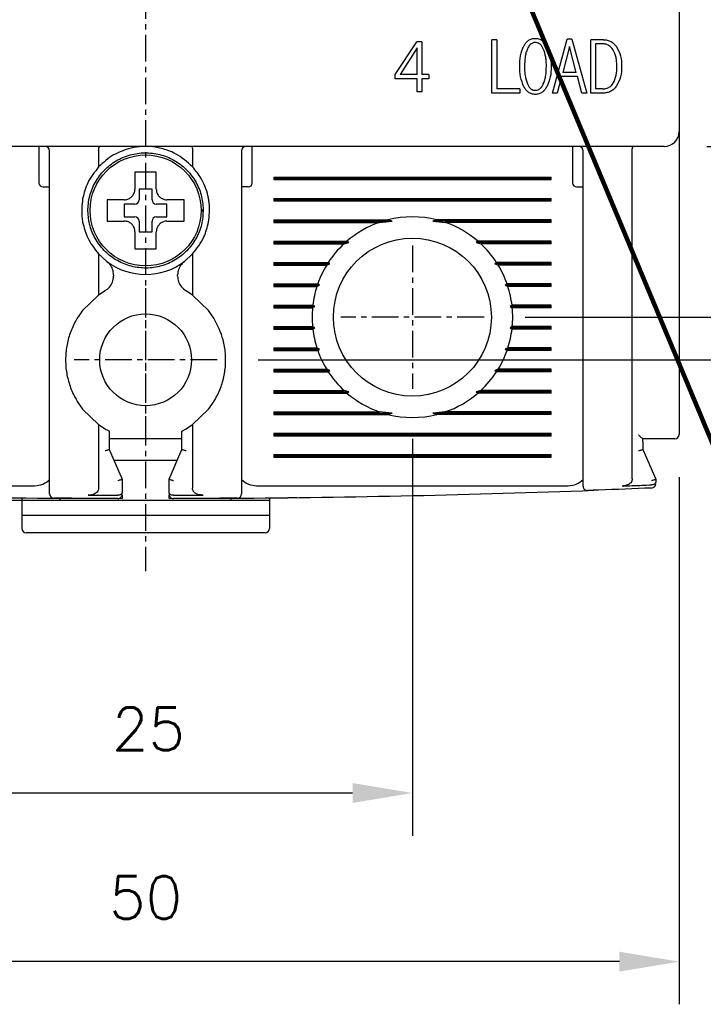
# Model space of a CAD drawing. Extents: x -417 to 993, y -1918 to 617.
# Tile 4 of 25: x 357 to 389, y 411 to 457. Entities that reach past the tile are written whole.
import ezdxf

# ---------------------------------------------------------------- set-up
doc = ezdxf.new("R2010")
doc.units = 0
doc.header["$MEASUREMENT"] = 0
doc.linetypes.add('CENTER', pattern=[2, 1.25, -0.25, 0.25, -0.25])
doc.layers.get('0').update_dxf_attribs({"linetype": 'CONTINUOUS'})
doc.layers.add('cen', color=1, linetype='CENTER')
doc.layers.add('di', color=3, linetype='CONTINUOUS')
doc.styles.add('KIM', font='ROMANS.shx', dxfattribs={"height": 5, "bigfont": 'GSG1.shx'})
doc.styles.get("Standard").update_dxf_attribs({"font": 'romans.shx', "height": 2, "bigfont": 'hgs.shx'})
doc.dimstyles.get("Standard").update_dxf_attribs({"dimscale": 0, "dimtxt": 2, "dimasz": 2, "dimexe": 0.5, "dimexo": 0.5, "dimgap": 1, "dimtad": 1, "dimdsep": 46, "dimtxsty": 'Standard', "dimcen": 0, "dimclrd": 3, "dimclre": 3, "dimclrt": 3, "dimadec": 0, "dimazin": 2, "dimtp": 0.1, "dimtm": 0.1, "dimtfac": 1, "dimtmove": 0, "dimatfit": 3, "dimfxl": 0, "dimtolj": 1, "dimarcsym": 0})
doc.dimstyles.new('STANDARD$0', dxfattribs={"dimtxt": 5, "dimasz": 5, "dimexe": 1, "dimexo": 2, "dimgap": 2, "dimtad": 1, "dimdec": 4, "dimzin": 12, "dimdsep": 46, "dimtxsty": 'KIM', "dimcen": -1, "dimdle": 0.1, "dimadec": 0, "dimazin": 0, "dimtfac": 1, "dimtdec": 4, "dimtmove": 0, "dimatfit": 3, "dimfxl": 0, "dimtolj": 1, "dimtzin": 0, "dimarcsym": 0})

# ---------------------------------------------------------------- blocks, each defined once
blk = doc.blocks.new('*D1045')
at = {"layer": 'di'}
for p, q in [((338.166, 435.494), (338.166, 410.694)), ((388.166, 435.394), (388.166, 410.694)), ((385.366, 412.694), (340.966, 412.694))]:
    blk.add_line(p, q, dxfattribs=at)
for points in [[(340.966, 413.161), (340.966, 412.227), (338.166, 412.694)], [(385.366, 413.161), (385.366, 412.227), (388.166, 412.694)]]:
    blk.add_solid(points, dxfattribs=at)
at = {"layer": 'di', "insert": (363.166, 415.694), "char_height": 2, "attachment_point": 5}
blk.add_mtext('\\A1;50', dxfattribs=at)
blk = doc.blocks.new('*D1046')
at = {"layer": 'di'}
for p, q in [((350.666, 437.194), (350.666, 418.596)), ((375.666, 437.194), (375.666, 418.596)), ((353.466, 420.596), (372.866, 420.596))]:
    blk.add_line(p, q, dxfattribs=at)
for points in [[(353.466, 421.063), (353.466, 420.129), (350.666, 420.596)], [(372.866, 421.063), (372.866, 420.129), (375.666, 420.596)]]:
    blk.add_solid(points, dxfattribs=at)
at = {"layer": 'di', "insert": (363.301, 423.596), "char_height": 2, "attachment_point": 5}
blk.add_mtext('\\A1;25', dxfattribs=at)
blk = doc.blocks.new('*D1047')
at = {"layer": 'di'}
for p, q in [((336.966, 532.894), (327.204, 532.894)), ((329.204, 530.094), (329.204, 437.094)), ((361.166, 434.294), (327.204, 434.294))]:
    blk.add_line(p, q, dxfattribs=at)
for points in [[(328.737, 530.094), (329.671, 530.094), (329.204, 532.894)], [(328.737, 437.094), (329.671, 437.094), (329.204, 434.294)]]:
    blk.add_solid(points, dxfattribs=at)
at = {"layer": 'di', "insert": (326.204, 483.994), "char_height": 2, "attachment_point": 5, "rotation": 90}
blk.add_mtext('\\A1;98.5', dxfattribs=at)
blk = doc.blocks.new('*D1049')
at = {"layer": 'di'}
for p, q in [((380.943, 522.894), (427.877, 522.894)), ((425.877, 520.094), (425.877, 445.694)), ((380.943, 442.894), (427.877, 442.894))]:
    blk.add_line(p, q, dxfattribs=at)
for points in [[(425.41, 520.094), (426.344, 520.094), (425.877, 522.894)], [(425.41, 445.694), (426.344, 445.694), (425.877, 442.894)]]:
    blk.add_solid(points, dxfattribs=at)
at = {"layer": 'di', "insert": (422.877, 482.894), "char_height": 2, "attachment_point": 5, "rotation": 90}
blk.add_mtext('\\A1;80', dxfattribs=at)
blk = doc.blocks.new('*D1050')
at = {"layer": 'di'}
for p, q in [((389.466, 514.894), (417.877, 514.894)), ((415.877, 512.094), (415.877, 453.694)), ((389.466, 450.894), (417.877, 450.894))]:
    blk.add_line(p, q, dxfattribs=at)
for points in [[(415.41, 512.094), (416.344, 512.094), (415.877, 514.894)], [(415.41, 453.694), (416.344, 453.694), (415.877, 450.894)]]:
    blk.add_solid(points, dxfattribs=at)
at = {"layer": 'di', "insert": (412.877, 482.894), "char_height": 2, "attachment_point": 5, "rotation": 90}
blk.add_mtext('\\A1;64', dxfattribs=at)
blk = doc.blocks.new('*D1066')
at = {"layer": 'di'}
for p, q in [((368.521, 524.894), (437.877, 524.894)), ((435.877, 522.094), (435.877, 443.694)), ((368.443, 440.894), (437.877, 440.894))]:
    blk.add_line(p, q, dxfattribs=at)
for points in [[(435.41, 522.094), (436.344, 522.094), (435.877, 524.894)], [(435.41, 443.694), (436.344, 443.694), (435.877, 440.894)]]:
    blk.add_solid(points, dxfattribs=at)
at = {"layer": 'di', "insert": (432.877, 482.894), "char_height": 2, "attachment_point": 5, "rotation": 90}
blk.add_mtext('\\A1;84', dxfattribs=at)

msp = doc.modelspace()

# ---------------------------------------------------------------- linework, layer by layer
for p, q in [((388.166, 514.194), (388.166, 451.594)), ((379.615, 455.894), (379.39, 455.894)), ((379.39, 453.394), (379.39, 455.894)), ((379.615, 455.894), (379.615, 453.586)), ((382.23, 453.394), (382.913, 455.926)), ((383.133, 455.926), (382.913, 455.926)), ((383.133, 455.926), (383.833, 453.394)), ((384.026, 453.394), (384.026, 455.894)), ((384.619, 455.894), (384.026, 455.894)), ((374.862, 454.259), (375.869, 455.798)), ((375.888, 455.509), (375.087, 454.259)), ((376.112, 455.798), (375.869, 455.798)), ((375.888, 454.259), (375.888, 455.509)), ((376.112, 455.798), (376.112, 454.259)), ((383.021, 455.573), (382.707, 454.355)), ((383.343, 454.355), (383.021, 455.573)), ((384.565, 455.701), (384.251, 455.701)), ((384.251, 455.701), (384.251, 453.586)), ((374.862, 454.067), (374.862, 454.259)), ((375.888, 454.067), (374.862, 454.067)), ((375.888, 454.259), (375.087, 454.259)), ((375.888, 453.458), (375.888, 454.067)), ((376.433, 454.259), (376.112, 454.259)), ((376.433, 454.067), (376.112, 454.067)), ((376.112, 454.067), (376.112, 453.458)), ((376.433, 454.259), (376.433, 454.067)), ((382.649, 454.163), (382.455, 453.394)), ((383.397, 454.163), (382.649, 454.163)), ((383.343, 454.355), (382.707, 454.355)), ((383.608, 453.394), (383.397, 454.163)), ((380.707, 453.586), (379.615, 453.586)), ((380.707, 453.586), (380.707, 453.394)), ((384.565, 453.586), (384.251, 453.586)), ((376.112, 453.458), (375.888, 453.458)), ((380.707, 453.394), (379.39, 453.394)), ((382.455, 453.394), (382.23, 453.394)), ((383.833, 453.394), (383.608, 453.394)), ((384.619, 453.394), (384.026, 453.394)), ((388.166, 451.594), (388.166, 450.766)), ((387.466, 450.894), (338.866, 450.894)), ((358.166, 450.894), (358.166, 450.494)), ((368.166, 450.494), (368.166, 450.894)), ((383.166, 450.894), (383.166, 450.494)), ((388.166, 450.766), (388.166, 437.394)), ((358.166, 450.494), (358.166, 449.194)), ((358.666, 435.491), (358.666, 450.694)), ((360.966, 450.71), (360.966, 450.708)), ((360.966, 450.708), (360.966, 449.933)), ((365.366, 450.708), (365.366, 450.71)), ((365.366, 450.708), (365.366, 449.933)), ((367.666, 450.694), (367.666, 435.491)), ((368.166, 449.194), (368.166, 450.494)), ((383.166, 450.494), (383.166, 449.194)), ((383.666, 435.852), (383.666, 450.694)), ((385.966, 450.71), (385.966, 450.708)), ((385.966, 435.314), (385.966, 450.708)), ((369.166, 449.451), (382.166, 449.451)), ((369.166, 449.451), (369.166, 449.336)), ((369.166, 449.394), (382.166, 449.394)), ((382.166, 449.336), (382.166, 449.451)), ((358.366, 448.994), (358.666, 448.994)), ((367.966, 448.994), (367.666, 448.994)), ((369.166, 449.336), (382.166, 449.336)), ((383.366, 448.994), (383.666, 448.994)), ((363.466, 448.894), (362.866, 448.894)), ((362.866, 448.894), (362.866, 448.394)), ((363.466, 448.394), (363.466, 448.894)), ((361.596, 448.394), (361.366, 448.394)), ((362.666, 448.194), (362.166, 448.194)), ((362.166, 448.194), (362.166, 447.594)), ((364.166, 448.194), (363.666, 448.194)), ((364.166, 447.594), (364.166, 448.194)), ((369.166, 448.451), (382.166, 448.451)), ((369.166, 448.451), (369.166, 448.336)), ((369.166, 448.394), (382.166, 448.394)), ((369.166, 448.336), (382.166, 448.336)), ((382.166, 448.336), (382.166, 448.451)), ((362.166, 447.594), (362.666, 447.594)), ((363.666, 447.594), (364.166, 447.594)), ((365.766, 447.928), (365.866, 447.928)), ((365.866, 447.86), (365.766, 447.86)), ((365.866, 447.928), (365.866, 447.86)), ((362.866, 447.394), (362.866, 446.894)), ((363.466, 446.894), (363.466, 447.394)), ((369.166, 447.451), (374.519, 447.451)), ((369.166, 447.451), (369.166, 447.336)), ((369.166, 447.394), (374.712, 447.394)), ((369.166, 447.336), (374.131, 447.336)), ((374.131, 447.336), (374.712, 447.394)), ((374.712, 447.394), (374.519, 447.451)), ((376.814, 447.451), (376.62, 447.394)), ((376.62, 447.394), (377.201, 447.336)), ((382.166, 447.394), (376.62, 447.394)), ((382.166, 447.451), (376.814, 447.451)), ((382.166, 447.336), (377.201, 447.336)), ((382.166, 447.336), (382.166, 447.451)), ((362.866, 446.894), (363.466, 446.894)), ((362.666, 446.324), (362.666, 446.094)), ((369.166, 446.451), (372.595, 446.451)), ((369.166, 446.451), (369.166, 446.336)), ((369.166, 446.394), (372.681, 446.394)), ((369.166, 446.336), (372.466, 446.336)), ((372.466, 446.336), (372.681, 446.394)), ((372.681, 446.394), (372.595, 446.451)), ((378.737, 446.451), (378.651, 446.394)), ((378.651, 446.394), (378.866, 446.336)), ((382.166, 446.394), (378.651, 446.394)), ((382.166, 446.451), (378.737, 446.451)), ((382.166, 446.336), (378.866, 446.336)), ((382.166, 446.336), (382.166, 446.451)), ((360.966, 445.854), (360.966, 443.931)), ((360.966, 445.854), (361.35, 445.506)), ((364.982, 445.506), (365.366, 445.854)), ((365.366, 445.854), (365.366, 443.931)), ((369.166, 445.451), (371.723, 445.451)), ((369.166, 445.451), (369.166, 445.336)), ((369.166, 445.394), (371.805, 445.394)), ((369.166, 445.336), (371.65, 445.336)), ((371.65, 445.336), (371.805, 445.394)), ((371.805, 445.394), (371.723, 445.451)), ((379.609, 445.451), (379.527, 445.394)), ((379.527, 445.394), (379.682, 445.336)), ((382.166, 445.394), (379.527, 445.394)), ((382.166, 445.451), (379.609, 445.451)), ((382.166, 445.336), (379.682, 445.336)), ((382.166, 445.336), (382.166, 445.451)), ((361.666, 444.869), (361.666, 444.82)), ((364.666, 444.82), (364.666, 444.869)), ((369.166, 444.451), (371.232, 444.451)), ((369.166, 444.451), (369.166, 444.336)), ((369.166, 444.394), (371.318, 444.394)), ((369.166, 444.336), (371.193, 444.336)), ((371.193, 444.336), (371.318, 444.394)), ((371.318, 444.394), (371.232, 444.451)), ((380.1, 444.451), (380.015, 444.394)), ((380.015, 444.394), (380.139, 444.336)), ((382.166, 444.394), (380.015, 444.394)), ((382.166, 444.451), (380.1, 444.451)), ((382.166, 444.336), (380.139, 444.336)), ((382.166, 444.336), (382.166, 444.451)), ((360.966, 443.931), (360.216, 443.209)), ((361.271, 444.129), (360.966, 443.931)), ((365.366, 443.931), (365.062, 444.129)), ((366.116, 443.209), (365.366, 443.931)), ((369.166, 443.451), (370.999, 443.451)), ((369.166, 443.451), (369.166, 443.336)), ((369.166, 443.394), (371.093, 443.394)), ((370.987, 443.336), (371.093, 443.394)), ((371.093, 443.394), (370.999, 443.451)), ((380.333, 443.451), (380.239, 443.394)), ((380.239, 443.394), (380.345, 443.336)), ((382.166, 443.394), (380.239, 443.394)), ((382.166, 443.451), (380.333, 443.451)), ((382.166, 443.336), (382.166, 443.451)), ((366.366, 442.849), (366.116, 443.209)), ((369.166, 443.336), (370.987, 443.336)), ((382.166, 443.336), (380.345, 443.336)), ((369.166, 442.451), (370.987, 442.451)), ((369.166, 442.451), (369.166, 442.336)), ((369.166, 442.394), (371.093, 442.394)), ((369.166, 442.336), (370.999, 442.336)), ((371.093, 442.394), (370.987, 442.451)), ((370.999, 442.336), (371.093, 442.394)), ((380.345, 442.451), (380.239, 442.394)), ((380.239, 442.394), (380.333, 442.336)), ((382.166, 442.394), (380.239, 442.394)), ((382.166, 442.336), (380.333, 442.336)), ((382.166, 442.451), (380.345, 442.451)), ((382.166, 442.336), (382.166, 442.451)), ((369.166, 441.451), (371.193, 441.451)), ((369.166, 441.451), (369.166, 441.336)), ((369.166, 441.394), (371.318, 441.394)), ((369.166, 441.336), (371.232, 441.336)), ((371.318, 441.394), (371.193, 441.451)), ((371.232, 441.336), (371.318, 441.394)), ((380.139, 441.451), (380.015, 441.394)), ((380.015, 441.394), (380.1, 441.336)), ((382.166, 441.394), (380.015, 441.394)), ((382.166, 441.336), (380.1, 441.336)), ((382.166, 441.451), (380.139, 441.451)), ((382.166, 441.336), (382.166, 441.451)), ((369.166, 440.451), (371.65, 440.451)), ((369.166, 440.451), (369.166, 440.336)), ((369.166, 440.394), (371.805, 440.394)), ((369.166, 440.336), (371.723, 440.336)), ((371.805, 440.394), (371.65, 440.451)), ((371.723, 440.336), (371.805, 440.394)), ((379.682, 440.451), (379.527, 440.394)), ((379.527, 440.394), (379.609, 440.336)), ((382.166, 440.394), (379.527, 440.394)), ((382.166, 440.336), (379.609, 440.336)), ((382.166, 440.451), (379.682, 440.451)), ((382.166, 440.336), (382.166, 440.451)), ((369.166, 439.451), (372.466, 439.451)), ((369.166, 439.451), (369.166, 439.336)), ((369.166, 439.394), (372.681, 439.394)), ((369.166, 439.336), (372.595, 439.336)), ((372.681, 439.394), (372.466, 439.451)), ((372.595, 439.336), (372.681, 439.394)), ((378.866, 439.451), (378.651, 439.394)), ((378.651, 439.394), (378.737, 439.336)), ((382.166, 439.394), (378.651, 439.394)), ((382.166, 439.336), (378.737, 439.336)), ((382.166, 439.451), (378.866, 439.451)), ((382.166, 439.336), (382.166, 439.451)), ((359.966, 438.939), (360.216, 438.579)), ((360.216, 438.579), (360.966, 437.857)), ((365.366, 437.857), (366.116, 438.579)), ((369.166, 438.451), (374.131, 438.451)), ((369.166, 438.451), (369.166, 438.336)), ((369.166, 438.394), (374.712, 438.394)), ((369.166, 438.336), (374.519, 438.336)), ((374.712, 438.394), (374.131, 438.451)), ((374.519, 438.336), (374.712, 438.394)), ((377.201, 438.451), (376.62, 438.394)), ((376.62, 438.394), (376.814, 438.336)), ((382.166, 438.394), (376.62, 438.394)), ((382.166, 438.336), (376.814, 438.336)), ((382.166, 438.451), (377.201, 438.451)), ((382.166, 438.336), (382.166, 438.451)), ((360.966, 437.857), (360.966, 434.873)), ((360.966, 437.857), (361.266, 437.661)), ((365.066, 437.661), (365.366, 437.857)), ((365.366, 437.857), (365.366, 434.873)), ((361.466, 437.551), (361.466, 436.693)), ((364.866, 436.693), (364.866, 437.551)), ((369.166, 437.451), (382.166, 437.451)), ((369.166, 437.451), (369.166, 437.336)), ((369.166, 437.394), (382.166, 437.394)), ((382.166, 437.336), (382.166, 437.451)), ((364.866, 437.194), (361.466, 437.194)), ((369.166, 437.336), (382.166, 437.336)), ((387.466, 437.194), (386.465, 437.194)), ((386.466, 437.061), (386.465, 437.194)), ((386.466, 437.061), (386.466, 437.194)), ((386.466, 437.061), (386.466, 436.693)), ((361.466, 436.693), (361.466, 436.694)), ((361.466, 436.694), (362.066, 435.294)), ((364.266, 435.294), (364.866, 436.694)), ((364.866, 436.694), (364.866, 436.693)), ((386.466, 436.693), (386.466, 436.694)), ((386.466, 436.694), (387.066, 435.294)), ((361.68, 436.194), (364.652, 436.194)), ((369.166, 436.451), (382.166, 436.451)), ((369.166, 436.451), (369.166, 436.336)), ((369.166, 436.394), (382.166, 436.394)), ((369.166, 436.336), (382.166, 436.336)), ((382.166, 436.336), (382.166, 436.451)), ((362.066, 435.294), (362.066, 435.293)), ((362.066, 435.293), (362.066, 434.676)), ((364.266, 435.293), (364.266, 435.294)), ((364.266, 434.676), (364.266, 435.293)), ((387.066, 435.294), (387.066, 435.293)), ((387.066, 435.293), (387.066, 435.167)), ((343.366, 434.994), (357.966, 434.994)), ((368.366, 434.994), (382.966, 434.994)), ((386.873, 435.035), (386.866, 435.035)), ((357.366, 434.423), (357.366, 434.294)), ((359.166, 434.294), (357.366, 434.294)), ((357.366, 434.294), (357.366, 433.594)), ((359.166, 434.294), (359.166, 434.408)), ((359.166, 434.408), (362.066, 434.395)), ((367.166, 434.294), (359.166, 434.294)), ((361.866, 434.544), (361.866, 434.544)), ((362.066, 434.548), (362.066, 434.395)), ((364.266, 434.395), (364.266, 434.548)), ((364.266, 434.395), (367.166, 434.408)), ((364.466, 434.544), (364.467, 434.544)), ((367.166, 434.408), (367.166, 434.294)), ((368.966, 434.294), (367.166, 434.294)), ((368.966, 434.423), (368.966, 434.294)), ((368.966, 434.294), (368.966, 433.594)), ((368.966, 433.594), (357.366, 433.594)), ((357.366, 433.594), (357.366, 432.994)), ((368.966, 433.594), (368.966, 432.994)), ((368.766, 432.794), (357.566, 432.794))]:
    msp.add_line(p, q)
for centre, radius in [((363.166, 447.894), 2.6), ((375.666, 442.894), 3.7), ((363.166, 440.894), 2.15)]:
    msp.add_circle(centre, radius)
for centre, radius, start, end in [((387.466, 451.594), 0.7, 270, 0), ((358.466, 450.694), 0.2, 0, 90), ((367.866, 450.694), 0.2, 90, 180), ((383.466, 450.694), 0.2, 0, 90), ((358.366, 449.194), 0.2, 180, 270), ((367.966, 449.194), 0.2, 270, 0), ((383.366, 449.194), 0.2, 180, 270), ((362.666, 448.394), 0.2, 270, 0), ((363.666, 448.394), 0.2, 180, 270), ((362.666, 447.394), 0.2, 0, 90), ((363.666, 447.394), 0.2, 90, 180), ((375.666, 442.894), 4.7, 75.8668, 104.1332), ((375.666, 442.894), 4.7, 109.0625, 130.8026), ((375.666, 442.894), 4.7, 49.1974, 70.9375), ((375.666, 442.894), 4.7, 132.9123, 147.0301), ((375.666, 442.894), 4.7, 32.9699, 47.0877), ((363.166, 447.894), 3, 232.7522, 307.2478), ((375.666, 442.894), 4.7, 148.6925, 160.6442), ((375.666, 442.894), 4.7, 19.3558, 31.3075), ((375.666, 442.894), 4.7, 162.1296, 173.1848), ((375.666, 442.894), 4.7, 6.8152, 17.8704), ((375.666, 442.894), 4.7, 174.6005, 185.3995), ((375.666, 442.894), 4.7, 354.6005, 5.3995), ((375.666, 442.894), 4.7, 186.8152, 197.8704), ((375.666, 442.894), 4.7, 342.1296, 353.1848), ((375.666, 442.894), 4.7, 199.3558, 211.3075), ((375.666, 442.894), 4.7, 328.6925, 340.6442), ((375.666, 442.894), 4.7, 212.9699, 227.0877), ((375.666, 442.894), 4.7, 312.9123, 327.0301), ((375.666, 442.894), 4.7, 229.1974, 250.9375), ((375.666, 442.894), 4.7, 289.0625, 310.8026), ((375.666, 442.894), 4.7, 255.8668, 284.1332), ((387.966, 437.394), 0.2, 270, 0), ((357.966, 435.994), 1, 270, 314.6343), ((368.366, 435.994), 1, 225.4794, 270), ((382.966, 435.994), 1, 270, 314.6343), ((386.866, 435.086), 0.2, 272.3777, 0), ((363.166, 1005.854), 571.46, 267.89402, 269.59895), ((363.166, 1005.854), 571.46, 270.40105, 272.10598), ((383.866, 434.969), 0.2, 180, 272.0766), ((358.866, 434.61), 0.2, 180, 269.5687), ((361.866, 434.595), 0.2, 269.8696, 0), ((364.466, 434.595), 0.2, 180, 270.1304), ((367.466, 434.61), 0.2, 270.4313, 0), ((357.566, 432.994), 0.2, 180, 270), ((368.766, 432.994), 0.2, 270, 0)]:
    msp.add_arc(centre, radius, start, end)
for points, knots in [([(380.89, 455.609), (380.92, 455.657), (380.979, 455.752), (381.103, 455.866), (381.255, 455.945), (381.367, 455.954), (381.423, 455.958)], [0, 0, 0, 0, 0.2504687, 0.4996068, 0.7489103, 1, 1, 1, 1]), ([(381.423, 455.958), (381.48, 455.954), (381.592, 455.945), (381.746, 455.867), (381.871, 455.751), (381.932, 455.657), (381.963, 455.609)], [0, 0, 0, 0, 0.250227, 0.499897, 0.749407, 1, 1, 1, 1]), ([(384.619, 455.894), (384.678, 455.89), (384.797, 455.882), (384.965, 455.817), (385.112, 455.714), (385.187, 455.621), (385.224, 455.575)], [0, 0, 0, 0, 0.250217, 0.499042, 0.748694, 1, 1, 1, 1]), ([(380.694, 454.645), (380.698, 454.813), (380.704, 455.146), (380.828, 455.455), (380.89, 455.609)], [0, 0, 0, 0, 0.502084, 1, 1, 1, 1]), ([(381.057, 455.472), (381.032, 455.406), (380.981, 455.273), (380.929, 454.996), (380.923, 454.785), (380.919, 454.645)], [0, 0, 0, 0, 0.251849, 0.503623, 1, 1, 1, 1]), ([(381.423, 455.766), (381.377, 455.76), (381.289, 455.75), (381.167, 455.658), (381.099, 455.558), (381.065, 455.488), (381.057, 455.472)], [0, 0, 0, 0, 0.275455, 0.527007, 0.894457, 1, 1, 1, 1]), ([(381.799, 455.472), (381.778, 455.51), (381.731, 455.6), (381.635, 455.703), (381.52, 455.759), (381.453, 455.763), (381.423, 455.766)], [0, 0, 0, 0, 0.257599, 0.602919, 0.821778, 1, 1, 1, 1]), ([(381.944, 454.645), (381.943, 454.717), (381.94, 454.86), (381.914, 455.141), (381.845, 455.341), (381.799, 455.472)], [0, 0, 0, 0, 0.253747, 0.507704, 1, 1, 1, 1]), ([(381.963, 455.609), (382.028, 455.455), (382.158, 455.147), (382.165, 454.813), (382.169, 454.645)], [0, 0, 0, 0, 0.499561, 1, 1, 1, 1]), ([(385.062, 455.437), (385.009, 455.501), (384.919, 455.613), (384.732, 455.691), (384.619, 455.698), (384.565, 455.701)], [0, 0, 0, 0, 0.419523, 0.726037, 1, 1, 1, 1]), ([(385.244, 454.642), (385.243, 454.713), (385.239, 454.853), (385.208, 455.128), (385.12, 455.315), (385.062, 455.437)], [0, 0, 0, 0, 0.2566177, 0.5135218, 1, 1, 1, 1]), ([(385.224, 455.575), (385.301, 455.43), (385.454, 455.14), (385.464, 454.813), (385.469, 454.649)], [0, 0, 0, 0, 0.498915, 1, 1, 1, 1]), ([(380.89, 453.685), (380.828, 453.839), (380.705, 454.147), (380.698, 454.479), (380.694, 454.645)], [0, 0, 0, 0, 0.49962, 1, 1, 1, 1]), ([(380.919, 454.645), (380.92, 454.574), (380.923, 454.432), (380.946, 454.152), (381.011, 453.951), (381.054, 453.819)], [0, 0, 0, 0, 0.253194, 0.506489, 1, 1, 1, 1]), ([(381.799, 453.819), (381.825, 453.885), (381.879, 454.017), (381.933, 454.295), (381.94, 454.505), (381.944, 454.645)], [0, 0, 0, 0, 0.2519645, 0.503858, 1, 1, 1, 1]), ([(382.169, 454.645), (382.165, 454.478), (382.158, 454.144), (382.028, 453.837), (381.963, 453.685)], [0, 0, 0, 0, 0.50225, 1, 1, 1, 1]), ([(385.062, 453.84), (385.096, 453.904), (385.196, 454.089), (385.238, 454.37), (385.243, 454.575), (385.244, 454.642)], [0, 0, 0, 0, 0.2580032, 0.7559467, 1, 1, 1, 1]), ([(385.469, 454.649), (385.464, 454.482), (385.455, 454.151), (385.301, 453.858), (385.224, 453.713)], [0, 0, 0, 0, 0.503418, 1, 1, 1, 1]), ([(381.423, 453.33), (381.367, 453.334), (381.254, 453.343), (381.102, 453.423), (380.98, 453.541), (380.92, 453.637), (380.89, 453.685)], [0, 0, 0, 0, 0.249809, 0.499524, 0.749146, 1, 1, 1, 1]), ([(381.054, 453.819), (381.074, 453.78), (381.119, 453.692), (381.21, 453.588), (381.323, 453.53), (381.391, 453.525), (381.423, 453.522)], [0, 0, 0, 0, 0.259246, 0.592427, 0.809802, 1, 1, 1, 1]), ([(381.423, 453.522), (381.468, 453.527), (381.557, 453.537), (381.681, 453.628), (381.754, 453.73), (381.79, 453.802), (381.799, 453.819)], [0, 0, 0, 0, 0.265392, 0.520257, 0.886599, 1, 1, 1, 1]), ([(381.963, 453.685), (381.932, 453.637), (381.872, 453.542), (381.748, 453.423), (381.594, 453.343), (381.48, 453.334), (381.423, 453.33)], [0, 0, 0, 0, 0.249968, 0.498633, 0.749365, 1, 1, 1, 1]), ([(384.565, 453.586), (384.641, 453.592), (384.776, 453.602), (384.951, 453.7), (385.025, 453.793), (385.062, 453.84)], [0, 0, 0, 0, 0.390192, 0.690048, 1, 1, 1, 1]), ([(385.224, 453.713), (385.187, 453.666), (385.113, 453.573), (384.965, 453.469), (384.797, 453.404), (384.678, 453.397), (384.619, 453.394)], [0, 0, 0, 0, 0.250808, 0.500239, 0.749474, 1, 1, 1, 1]), ([(360.966, 450.71), (360.967, 450.732), (360.969, 450.775), (360.979, 450.831), (360.993, 450.872), (361.007, 450.89), (361.016, 450.894), (361.019, 450.894), (361.02, 450.894)], [0, 0, 0, 0, 0.217458, 0.434773, 0.655996, 0.884662, 0.986783, 1, 1, 1, 1]), ([(363.166, 450.894), (362.978, 450.885), (362.625, 450.868), (362.289, 450.76), (362.132, 450.71)], [0, 0, 0, 0, 0.532004, 1, 1, 1, 1]), ([(364.2, 450.71), (364.006, 450.77), (363.668, 450.875), (363.316, 450.888), (363.166, 450.894)], [0, 0, 0, 0, 0.575575, 1, 1, 1, 1]), ([(365.313, 450.894), (365.313, 450.894), (365.316, 450.894), (365.325, 450.89), (365.339, 450.872), (365.353, 450.831), (365.363, 450.775), (365.365, 450.732), (365.366, 450.71)], [0, 0, 0, 0, 0.013217, 0.115338, 0.344004, 0.565227, 0.782542, 1, 1, 1, 1]), ([(385.966, 450.71), (385.967, 450.732), (385.969, 450.775), (385.979, 450.831), (385.993, 450.872), (386.007, 450.89), (386.016, 450.894), (386.019, 450.894), (386.02, 450.894)], [0, 0, 0, 0, 0.217458, 0.434773, 0.655996, 0.884662, 0.986783, 1, 1, 1, 1]), ([(365.866, 447.928), (365.845, 448.162), (365.804, 448.634), (365.512, 449.289), (365.073, 449.849), (364.502, 450.276), (363.84, 450.541), (363.132, 450.624), (362.426, 450.523), (361.771, 450.242), (361.211, 449.8), (360.784, 449.23), (360.519, 448.567), (360.435, 447.859), (360.537, 447.154), (360.818, 446.498), (361.26, 445.939), (361.83, 445.511), (362.493, 445.247), (363.201, 445.163), (363.906, 445.264), (364.561, 445.546), (365.122, 445.987), (365.546, 446.558), (365.822, 447.22), (365.851, 447.693), (365.866, 447.928)], [0, 0, 0, 0, 0.041425, 0.083575, 0.125, 0.166425, 0.208575, 0.25, 0.291425, 0.333575, 0.375, 0.416425, 0.458575, 0.5, 0.541425, 0.583575, 0.625, 0.666425, 0.708575, 0.75, 0.791425, 0.833575, 0.875, 0.916425, 0.958575, 1, 1, 1, 1]), ([(362.132, 450.71), (361.973, 450.643), (361.536, 450.461), (361.188, 450.139), (360.966, 449.933)], [0, 0, 0, 0, 0.364329, 1, 1, 1, 1]), ([(365.366, 449.933), (365.115, 450.162), (364.763, 450.481), (364.325, 450.659), (364.2, 450.71)], [0, 0, 0, 0, 0.7139436, 1, 1, 1, 1]), ([(360.966, 449.933), (360.778, 449.698), (360.429, 449.261), (360.283, 448.699), (360.216, 448.439)], [0, 0, 0, 0, 0.538099, 1, 1, 1, 1]), ([(366.116, 448.439), (366.106, 448.488), (366.039, 448.822), (365.826, 449.369), (365.508, 449.759), (365.366, 449.933)], [0, 0, 0, 0, 0.0873637, 0.5935714, 1, 1, 1, 1]), ([(362.666, 449.694), (362.666, 449.65), (362.666, 449.575), (362.666, 449.497), (362.666, 449.464)], [0, 0, 0, 0, 0.571794, 1, 1, 1, 1]), ([(362.666, 449.464), (362.666, 449.298), (362.666, 449.108), (362.666, 448.918), (362.666, 448.894)], [0, 0, 0, 0, 0.871112, 1, 1, 1, 1]), ([(363.666, 449.464), (363.666, 449.497), (363.666, 449.575), (363.666, 449.65), (363.666, 449.694)], [0, 0, 0, 0, 0.428206, 1, 1, 1, 1]), ([(363.666, 448.894), (363.666, 448.918), (363.666, 449.108), (363.666, 449.298), (363.666, 449.464)], [0, 0, 0, 0, 0.128888, 1, 1, 1, 1]), ([(362.166, 448.394), (362.222, 448.399), (362.335, 448.41), (362.484, 448.496), (362.597, 448.623), (362.658, 448.764), (362.664, 448.857), (362.666, 448.894)], [0, 0, 0, 0, 0.214612, 0.429239, 0.643513, 0.857576, 1, 1, 1, 1]), ([(363.666, 448.894), (363.672, 448.838), (363.683, 448.725), (363.769, 448.575), (363.895, 448.462), (364.036, 448.402), (364.129, 448.396), (364.166, 448.394)], [0, 0, 0, 0, 0.214612, 0.429239, 0.643513, 0.857576, 1, 1, 1, 1]), ([(360.216, 448.439), (360.185, 448.15), (360.144, 447.782), (360.203, 447.425), (360.216, 447.348)], [0, 0, 0, 0, 0.784619, 1, 1, 1, 1]), ([(362.166, 448.394), (362.142, 448.394), (361.952, 448.394), (361.762, 448.394), (361.596, 448.394)], [0, 0, 0, 0, 0.128888, 1, 1, 1, 1]), ([(364.736, 448.394), (364.571, 448.394), (364.381, 448.394), (364.191, 448.394), (364.166, 448.394)], [0, 0, 0, 0, 0.871112, 1, 1, 1, 1]), ([(364.966, 448.394), (364.923, 448.394), (364.847, 448.394), (364.769, 448.394), (364.736, 448.394)], [0, 0, 0, 0, 0.571794, 1, 1, 1, 1]), ([(366.116, 447.348), (366.148, 447.643), (366.188, 448.007), (366.128, 448.369), (366.116, 448.439)], [0, 0, 0, 0, 0.807197, 1, 1, 1, 1]), ([(360.216, 447.348), (360.282, 447.095), (360.428, 446.527), (360.774, 446.094), (360.966, 445.854)], [0, 0, 0, 0, 0.44586, 1, 1, 1, 1]), ([(361.366, 447.394), (361.42, 447.394), (361.496, 447.394), (361.574, 447.394), (361.596, 447.394)], [0, 0, 0, 0, 0.70684, 1, 1, 1, 1]), ([(361.596, 447.394), (361.762, 447.394), (361.952, 447.394), (362.142, 447.394), (362.166, 447.394)], [0, 0, 0, 0, 0.871112, 1, 1, 1, 1]), ([(362.666, 446.894), (362.661, 446.95), (362.65, 447.062), (362.563, 447.212), (362.437, 447.325), (362.296, 447.385), (362.203, 447.391), (362.166, 447.394)], [0, 0, 0, 0, 0.214612, 0.429239, 0.643513, 0.857576, 1, 1, 1, 1]), ([(364.166, 447.394), (364.11, 447.388), (363.998, 447.377), (363.848, 447.291), (363.735, 447.164), (363.675, 447.024), (363.669, 446.931), (363.666, 446.894)], [0, 0, 0, 0, 0.2146123, 0.4292387, 0.6435135, 0.8575757, 1, 1, 1, 1]), ([(364.166, 447.394), (364.191, 447.394), (364.381, 447.394), (364.571, 447.394), (364.736, 447.394)], [0, 0, 0, 0, 0.128888, 1, 1, 1, 1]), ([(364.736, 447.394), (364.769, 447.394), (364.847, 447.394), (364.923, 447.394), (364.966, 447.394)], [0, 0, 0, 0, 0.428206, 1, 1, 1, 1]), ([(365.366, 445.854), (365.567, 446.108), (365.912, 446.543), (366.056, 447.111), (366.116, 447.348)], [0, 0, 0, 0, 0.5832405, 1, 1, 1, 1]), ([(362.666, 446.894), (362.666, 446.869), (362.666, 446.679), (362.666, 446.489), (362.666, 446.324)], [0, 0, 0, 0, 0.128888, 1, 1, 1, 1]), ([(363.666, 446.324), (363.666, 446.489), (363.666, 446.679), (363.666, 446.869), (363.666, 446.894)], [0, 0, 0, 0, 0.871112, 1, 1, 1, 1]), ([(363.666, 446.094), (363.666, 446.147), (363.666, 446.223), (363.666, 446.301), (363.666, 446.324)], [0, 0, 0, 0, 0.70684, 1, 1, 1, 1]), ([(361.666, 444.869), (361.657, 444.959), (361.639, 445.139), (361.515, 445.36), (361.399, 445.463), (361.35, 445.506)], [0, 0, 0, 0, 0.3678302, 0.7356828, 1, 1, 1, 1]), ([(364.982, 445.506), (364.916, 445.444), (364.784, 445.321), (364.683, 445.089), (364.671, 444.934), (364.666, 444.869)], [0, 0, 0, 0, 0.366316, 0.732589, 1, 1, 1, 1]), ([(361.271, 444.129), (361.343, 444.183), (361.489, 444.289), (361.635, 444.535), (361.656, 444.722), (361.666, 444.82)], [0, 0, 0, 0, 0.323953, 0.647862, 1, 1, 1, 1]), ([(364.666, 444.82), (364.675, 444.73), (364.693, 444.55), (364.833, 444.299), (364.984, 444.187), (365.062, 444.129)], [0, 0, 0, 0, 0.3257782, 0.6515792, 1, 1, 1, 1]), ([(360.216, 443.209), (360.148, 443.117), (360.06, 443.001), (359.983, 442.876), (359.966, 442.849)], [0, 0, 0, 0, 0.78332, 1, 1, 1, 1]), ([(359.966, 442.849), (359.954, 442.829), (359.834, 442.63), (359.643, 442.227), (359.468, 441.617), (359.4, 440.985), (359.437, 440.349), (359.584, 439.729), (359.778, 439.26), (359.926, 439.008), (359.966, 438.939)], [0, 0, 0, 0, 0.016609, 0.1701, 0.323593, 0.477808, 0.632023, 0.786686, 0.941347, 1, 1, 1, 1]), ([(366.366, 438.939), (366.441, 439.072), (366.62, 439.389), (366.808, 439.936), (366.92, 440.562), (366.92, 441.198), (366.797, 441.99), (366.534, 442.515), (366.366, 442.849)], [0, 0, 0, 0, 0.111593, 0.265712, 0.41983, 0.574549, 0.729265, 1, 1, 1, 1]), ([(366.116, 438.579), (366.191, 438.679), (366.277, 438.795), (366.356, 438.922), (366.366, 438.939)], [0, 0, 0, 0, 0.873402, 1, 1, 1, 1]), ([(361.266, 437.661), (361.296, 437.644), (361.351, 437.612), (361.417, 437.576), (361.459, 437.555), (361.464, 437.552), (361.466, 437.551)], [0, 0, 0, 0, 0.297961, 0.559961, 0.798939, 1, 1, 1, 1]), ([(364.866, 437.551), (364.868, 437.552), (364.872, 437.554), (364.903, 437.57), (364.949, 437.594), (365.006, 437.626), (365.047, 437.65), (365.066, 437.661)], [0, 0, 0, 0, 0.188951, 0.377386, 0.579408, 0.805367, 1, 1, 1, 1]), ([(386.465, 437.194), (386.461, 437.195), (386.454, 437.199), (386.422, 437.224), (386.369, 437.271), (386.313, 437.325), (386.276, 437.361), (386.267, 437.37), (386.266, 437.371)], [0, 0, 0, 0, 0.160598, 0.3201, 0.56305, 0.893671, 0.992099, 1, 1, 1, 1]), ([(387.966, 437.194), (387.964, 437.194), (387.957, 437.194), (387.896, 437.194), (387.783, 437.194), (387.634, 437.194), (387.522, 437.194), (387.466, 437.194)], [0, 0, 0, 0, 0.145708, 0.360579, 0.574128, 0.787053, 1, 1, 1, 1]), ([(361.466, 436.693), (361.464, 436.69), (361.46, 436.684), (361.426, 436.671), (361.377, 436.655), (361.322, 436.641), (361.284, 436.633), (361.268, 436.63), (361.266, 436.63)], [0, 0, 0, 0, 0.209279, 0.418501, 0.629589, 0.844731, 0.985698, 1, 1, 1, 1]), ([(365.066, 436.63), (365.065, 436.63), (365.049, 436.633), (365.01, 436.641), (364.955, 436.655), (364.906, 436.671), (364.873, 436.684), (364.868, 436.69), (364.866, 436.693)], [0, 0, 0, 0, 0.014302, 0.155271, 0.370414, 0.581499, 0.790722, 1, 1, 1, 1]), ([(386.466, 436.693), (386.464, 436.69), (386.46, 436.684), (386.426, 436.671), (386.377, 436.655), (386.322, 436.641), (386.284, 436.633), (386.268, 436.63), (386.266, 436.63)], [0, 0, 0, 0, 0.209278, 0.418501, 0.629586, 0.844729, 0.985698, 1, 1, 1, 1]), ([(383.666, 434.969), (383.666, 434.97), (383.666, 434.975), (383.666, 435.048), (383.666, 435.243), (383.666, 435.52), (383.666, 435.741), (383.666, 435.852)], [0, 0, 0, 0, 0.071023, 0.303121, 0.535367, 0.767684, 1, 1, 1, 1]), ([(358.666, 434.61), (358.666, 434.611), (358.666, 434.616), (358.666, 434.688), (358.666, 434.883), (358.666, 435.16), (358.666, 435.381), (358.666, 435.491)], [0, 0, 0, 0, 0.070841, 0.303125, 0.535412, 0.767706, 1, 1, 1, 1]), ([(362.066, 435.293), (362.064, 435.29), (362.06, 435.284), (362.026, 435.27), (361.977, 435.255), (361.922, 435.241), (361.884, 435.232), (361.868, 435.229), (361.866, 435.229)], [0, 0, 0, 0, 0.209292, 0.418511, 0.629601, 0.844741, 0.98569, 1, 1, 1, 1]), ([(364.466, 435.229), (364.465, 435.229), (364.449, 435.232), (364.41, 435.241), (364.355, 435.255), (364.306, 435.27), (364.273, 435.284), (364.268, 435.29), (364.266, 435.293)], [0, 0, 0, 0, 0.01431, 0.155261, 0.370399, 0.581488, 0.790708, 1, 1, 1, 1]), ([(367.666, 435.491), (367.666, 435.458), (367.666, 435.313), (367.666, 435.069), (367.666, 434.815), (367.666, 434.643), (367.666, 434.621), (367.666, 434.61)], [0, 0, 0, 0, 0.070883, 0.303168, 0.535449, 0.767724, 1, 1, 1, 1]), ([(385.966, 435.314), (385.962, 435.281), (385.954, 435.215), (385.89, 435.123), (385.776, 435.039), (385.633, 434.991), (385.528, 434.982), (385.488, 434.979)], [0, 0, 0, 0, 0.153925, 0.307265, 0.508926, 0.810685, 1, 1, 1, 1]), ([(387.066, 435.293), (387.064, 435.29), (387.06, 435.284), (387.026, 435.27), (386.977, 435.255), (386.922, 435.241), (386.884, 435.232), (386.868, 435.229), (386.866, 435.229)], [0, 0, 0, 0, 0.209292, 0.418512, 0.629601, 0.844739, 0.98569, 1, 1, 1, 1]), ([(387.066, 435.167), (387.066, 435.166), (387.066, 435.152), (387.06, 435.125), (387.033, 435.088), (386.989, 435.059), (386.935, 435.04), (386.894, 435.037), (386.873, 435.035)], [0, 0, 0, 0, 0.009257, 0.207406, 0.425721, 0.622836, 0.81125, 1, 1, 1, 1]), ([(360.966, 434.873), (360.962, 434.84), (360.955, 434.776), (360.893, 434.687), (360.784, 434.606), (360.634, 434.556), (360.521, 434.551), (360.47, 434.549)], [0, 0, 0, 0, 0.14785, 0.295343, 0.483265, 0.764244, 1, 1, 1, 1]), ([(362.066, 434.676), (362.066, 434.675), (362.066, 434.66), (362.058, 434.63), (362.028, 434.593), (361.983, 434.565), (361.928, 434.547), (361.887, 434.545), (361.866, 434.544)], [0, 0, 0, 0, 0.009075, 0.230315, 0.441422, 0.6326, 0.816153, 1, 1, 1, 1]), ([(364.466, 434.544), (364.445, 434.545), (364.404, 434.547), (364.349, 434.565), (364.304, 434.593), (364.274, 434.63), (364.266, 434.66), (364.266, 434.675), (364.266, 434.676)], [0, 0, 0, 0, 0.1838465, 0.3674016, 0.5585793, 0.7696863, 0.990925, 1, 1, 1, 1]), ([(365.862, 434.549), (365.777, 434.555), (365.647, 434.564), (365.497, 434.639), (365.416, 434.715), (365.373, 434.795), (365.368, 434.848), (365.366, 434.873)], [0, 0, 0, 0, 0.385289, 0.590765, 0.756344, 0.888404, 1, 1, 1, 1]), ([(386.874, 434.886), (386.046, 434.852), (385.045, 434.812), (384.045, 434.775), (383.873, 434.769)], [0, 0, 0, 0, 0.828561, 1, 1, 1, 1]), ([(385.488, 434.979), (385.647, 434.985), (386.107, 435.003), (386.566, 435.022), (386.866, 435.035)], [0, 0, 0, 0, 0.347022, 1, 1, 1, 1]), ([(361.866, 434.395), (361.038, 434.398), (360.038, 434.401), (359.037, 434.409), (358.865, 434.41)], [0, 0, 0, 0, 0.827515, 1, 1, 1, 1]), ([(360.47, 434.549), (360.635, 434.548), (361.101, 434.546), (361.566, 434.544), (361.866, 434.544)], [0, 0, 0, 0, 0.355512, 1, 1, 1, 1]), ([(364.467, 434.544), (364.766, 434.544), (365.232, 434.546), (365.697, 434.548), (365.862, 434.549)], [0, 0, 0, 0, 0.644488, 1, 1, 1, 1]), ([(367.468, 434.41), (367.295, 434.409), (366.295, 434.401), (365.294, 434.398), (364.467, 434.395)], [0, 0, 0, 0, 0.172485, 1, 1, 1, 1]), ([(369.566, 434.431), (369.645, 434.432), (369.802, 434.434), (370.012, 434.437), (370.17, 434.439), (370.254, 434.44), (370.263, 434.44), (370.266, 434.44)], [0, 0, 0, 0, 0.214714, 0.429428, 0.644136, 0.858829, 1, 1, 1, 1])]:
    msp.add_open_spline(points, degree=3, knots=knots)
for points in [[(363.666, 449.694), (363.499, 449.694), (363.166, 449.694), (362.833, 449.694), (362.666, 449.694)], [(361.366, 448.394), (361.366, 448.227), (361.366, 447.894), (361.366, 447.56), (361.366, 447.394)], [(364.966, 447.394), (364.966, 447.56), (364.966, 447.894), (364.966, 448.227), (364.966, 448.394)], [(362.666, 446.094), (362.833, 446.094), (363.166, 446.094), (363.499, 446.094), (363.666, 446.094)]]:
    msp.add_open_spline(points, degree=3)
at = {"layer": 'cen'}
for p, q in [((363.166, 536.127), (363.166, 430.988)), ((375.666, 446.249), (375.666, 439.539)), ((363.166, 444.249), (363.166, 437.539)), ((379.021, 442.894), (372.311, 442.894)), ((366.521, 440.894), (359.811, 440.894))]:
    msp.add_line(p, q, dxfattribs=at)

# ---------------------------------------------------------------- dimensions: what is measured, and where the dimension line sits
at = {"layer": 'di'}
dim = msp.add_linear_dim(base=(329.204, 434.294), p1=(338.966, 532.894), p2=(363.166, 434.294), angle=90, text='98.5', dimstyle='STANDARD$0', override={"dimtxt": 3, "dimasz": 2.8, "dimexe": 2, "dimdec": 2, "dimzin": 8, "dimtxsty": 'Standard', "dimcen": 0, "dimclrd": 256, "dimclre": 256, "dimclrt": 256, "dimadec": 2, "dimazin": 2, "dimtfac": 0.6, "dimtdec": 2, "dimtzin": 8, "dimlwd": 65535, "dimlwe": 65535, "dimarcsym": 1}, dxfattribs=at)
dim.commit()
dim.dimension.update_dxf_attribs({"geometry": '*D1047', "text_midpoint": (329.204, 483.994), "dimtype": 160})
for base, p1, p2, picture, middle in [((435.877, 440.894), (366.521, 524.894), (366.443, 440.894), '*D1066', (435.877, 482.894)), ((425.877, 442.894), (378.943, 522.894), (378.943, 442.894), '*D1049', (425.877, 482.894)), ((415.877, 450.894), (387.466, 514.894), (387.466, 450.894), '*D1050', (415.877, 482.894))]:
    dim = msp.add_linear_dim(base=base, p1=p1, p2=p2, angle=270, dimstyle='STANDARD$0', override={"dimtxt": 3, "dimasz": 2.8, "dimexe": 2, "dimdec": 2, "dimzin": 8, "dimtxsty": 'Standard', "dimcen": 0, "dimclrd": 256, "dimclre": 256, "dimclrt": 256, "dimadec": 2, "dimazin": 2, "dimtfac": 0.6, "dimtdec": 2, "dimtmove": 0, "dimtzin": 8, "dimlwd": 65535, "dimlwe": 65535, "dimarcsym": 1}, dxfattribs=at)
    dim.commit()
    dim.dimension.update_dxf_attribs({"geometry": picture, "text_midpoint": middle, "dimtype": 160})
for base, p1, p2, picture, middle in [((375.666, 420.596), (350.666, 439.194), (375.666, 439.194), '*D1046', (363.301, 420.596)), ((338.166, 412.694), (388.166, 437.394), (338.166, 437.494), '*D1045', (363.166, 412.694))]:
    dim = msp.add_linear_dim(base=base, p1=p1, p2=p2, dimstyle='STANDARD$0', override={"dimtxt": 3, "dimasz": 2.8, "dimexe": 2, "dimdec": 2, "dimzin": 8, "dimtxsty": 'Standard', "dimcen": 0, "dimclrd": 256, "dimclre": 256, "dimclrt": 256, "dimadec": 2, "dimazin": 2, "dimtfac": 0.6, "dimtdec": 2, "dimtzin": 8, "dimlwd": 65535, "dimlwe": 65535, "dimarcsym": 1}, dxfattribs=at)
    dim.commit()
    dim.dimension.update_dxf_attribs({"geometry": picture, "text_midpoint": middle, "dimtype": 160})

# ---------------------------------------------------------------- leaders
at = {"layer": 'di', "annotation_type": 0, "has_hookline": 1, "hookline_direction": 0, "text_width": 20.992}
msp.add_leader([(375.666, 470.694), (396.266, 421.273), (399.466, 421.273)], dimstyle='Standard', override={"dimscale": 1, "dimtxt": 4, "dimasz": 3.2, "dimexe": 2, "dimexo": 2, "dimgap": 2, "dimclrd": 256, "dimclre": 256, "dimclrt": 256, "dimadec": 2, "dimtfac": 0.6, "dimlwd": 65535, "dimlwe": 65535, "dimarcsym": 1}, dxfattribs=at)

doc.saveas('drawing.dxf')
